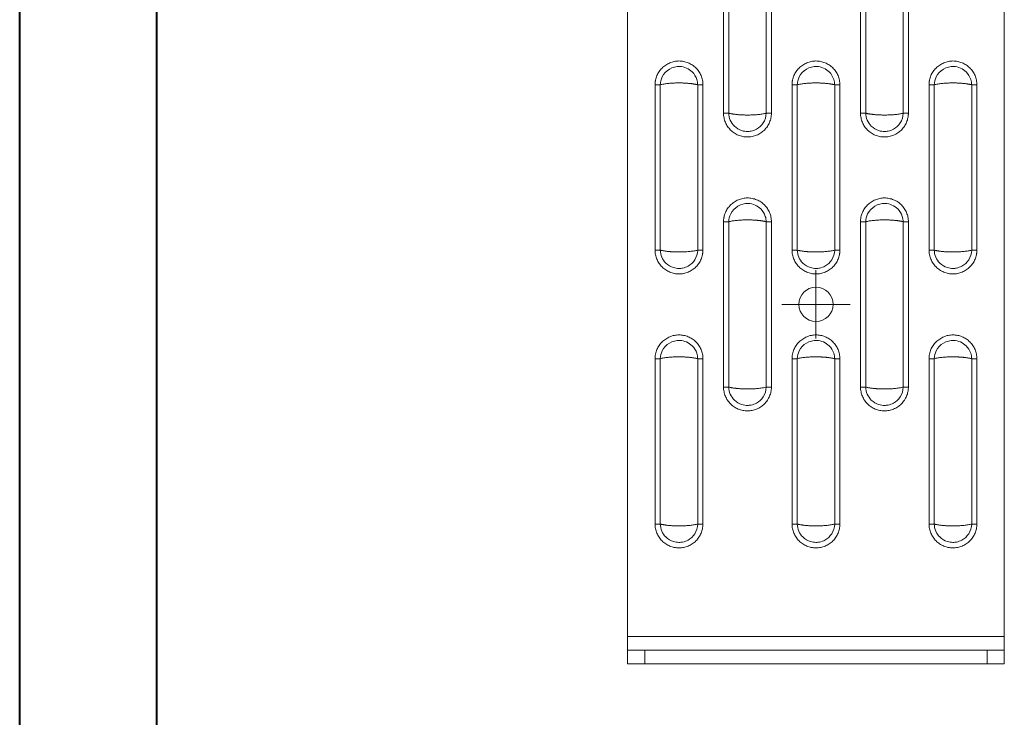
# Model space of a CAD drawing. Header units: millimetres. Extents: x 0 to 210, y 0 to 297.
# Tile 6 of 11: x 0 to 72, y 149 to 200. Entities that reach past the tile are written whole.
import ezdxf

# ---------------------------------------------------------------- set-up
doc = ezdxf.new("R2010")
doc.units = ezdxf.units.MM

# ---------------------------------------------------------------- blocks, each defined once
blk = doc.blocks.new('SW_CENTERMARKSYMBOL_17')
at = {"color": 0, "linetype": 'Continuous', "lineweight": 0}
for p, q in [((0, 1.25), (0, 2.5)), ((0, 0), (0, 1.25)), ((-1.25, 0), (-2.5, 0)), ((0, 0), (-1.25, 0)), ((0, 0), (0, -1.25)), ((0, 0), (1.25, 0)), ((1.25, 0), (2.5, 0)), ((0, -1.25), (0, -2.5))]:
    blk.add_line(p, q, dxfattribs=at)

msp = doc.modelspace()

# ---------------------------------------------------------------- linework, layer by layer
at = {"color": 7, "linetype": 'Continuous', "lineweight": 40}
for p, q in [((0.079, 0.215), (0.079, 297.215)), ((10.079, 5.215), (10.079, 292.215))]:
    msp.add_line(p, q, dxfattribs=at)
at = {"color": 7, "linetype": 'Continuous', "lineweight": 15}
for p, q in [((44.462, 271.362), (44.462, 154.612)), ((71.962, 271.362), (71.962, 154.612)), ((51.464, 192.824), (51.464, 204.9)), ((51.844, 192.824), (51.844, 204.9)), ((54.579, 204.9), (54.579, 192.824)), ((54.959, 204.9), (54.959, 192.824)), ((61.464, 192.824), (61.464, 204.9)), ((61.844, 192.824), (61.844, 204.9)), ((64.579, 204.9), (64.579, 192.824)), ((64.959, 204.9), (64.959, 192.824)), ((46.464, 182.824), (46.464, 194.9)), ((46.844, 182.824), (46.844, 194.9)), ((49.579, 194.9), (49.579, 182.824)), ((49.959, 194.9), (49.959, 182.824)), ((56.464, 182.824), (56.464, 194.9)), ((56.844, 182.824), (56.844, 194.9)), ((59.579, 194.9), (59.579, 182.824)), ((59.959, 194.9), (59.959, 182.824)), ((66.464, 182.824), (66.464, 194.9)), ((66.844, 182.824), (66.844, 194.9)), ((69.579, 194.9), (69.579, 182.824)), ((69.959, 194.9), (69.959, 182.824)), ((51.464, 172.824), (51.464, 184.9)), ((51.844, 172.824), (51.844, 184.9)), ((54.579, 184.9), (54.579, 172.824)), ((54.959, 184.9), (54.959, 172.824)), ((61.464, 172.824), (61.464, 184.9)), ((61.844, 172.824), (61.844, 184.9)), ((64.579, 184.9), (64.579, 172.824)), ((64.959, 184.9), (64.959, 172.824)), ((46.464, 162.824), (46.464, 174.9)), ((46.844, 162.824), (46.844, 174.9)), ((49.579, 174.9), (49.579, 162.824)), ((49.959, 174.9), (49.959, 162.824)), ((56.464, 162.824), (56.464, 174.9)), ((56.844, 162.824), (56.844, 174.9)), ((59.579, 174.9), (59.579, 162.824)), ((59.959, 174.9), (59.959, 162.824)), ((66.464, 162.824), (66.464, 174.9)), ((66.844, 162.824), (66.844, 174.9)), ((69.579, 174.9), (69.579, 162.824)), ((69.959, 174.9), (69.959, 162.824)), ((44.462, 154.612), (71.962, 154.612)), ((44.462, 154.612), (44.462, 153.612)), ((71.962, 154.612), (71.962, 153.612)), ((44.462, 153.612), (44.462, 152.612)), ((45.712, 153.612), (44.462, 153.612)), ((45.712, 153.612), (70.712, 153.612)), ((45.712, 152.612), (45.712, 153.612)), ((70.712, 153.612), (70.712, 152.612)), ((70.712, 153.612), (71.962, 153.612)), ((71.962, 153.612), (71.962, 152.612)), ((44.462, 152.612), (45.712, 152.612)), ((45.712, 152.612), (70.712, 152.612)), ((70.712, 152.612), (71.962, 152.612))]:
    msp.add_line(p, q, dxfattribs=at)
msp.add_circle((58.212, 178.862), 1.25, dxfattribs=at)
for points, knots in [([(46.464, 194.9), (46.465, 194.929), (46.466, 194.985), (46.472, 195.07), (46.483, 195.155), (46.503, 195.267), (46.538, 195.405), (46.614, 195.618), (46.75, 195.869), (46.972, 196.129), (47.239, 196.345), (47.543, 196.507), (47.87, 196.611), (48.212, 196.648), (48.553, 196.613), (48.882, 196.513), (49.186, 196.353), (49.408, 196.173), (49.562, 196.004), (49.665, 195.867), (49.754, 195.72), (49.828, 195.566), (49.886, 195.405), (49.928, 195.24), (49.954, 195.071), (49.957, 194.957), (49.959, 194.9)], [0, 0, 0, 0, 0.015558, 0.031135, 0.046768, 0.062496, 0.093799, 0.125045, 0.186708, 0.249382, 0.311688, 0.374289, 0.437411, 0.499275, 0.561957, 0.624546, 0.687103, 0.749679, 0.780928, 0.812381, 0.843709, 0.875023, 0.906415, 0.937501, 0.968592, 1, 1, 1, 1]), ([(46.844, 194.9), (46.849, 195.098), (46.897, 195.296), (47.217, 195.943), (47.74, 196.256), (48.608, 196.22), (48.94, 196.075), (49.331, 195.682), (49.446, 195.496), (49.554, 195.166), (49.576, 195.033), (49.579, 194.9)], [-1.088547, -1.088547, -1.088547, -1.088547, -0.936031, -0.936031, -0.529703, -0.529703, -0.266904, -0.266904, -0.102656, -0.102656, 0, 0, 0, 0]), ([(56.464, 194.9), (56.465, 194.929), (56.466, 194.985), (56.472, 195.07), (56.483, 195.155), (56.503, 195.267), (56.538, 195.405), (56.614, 195.618), (56.75, 195.869), (56.972, 196.129), (57.239, 196.345), (57.543, 196.507), (57.87, 196.611), (58.212, 196.648), (58.553, 196.613), (58.882, 196.513), (59.186, 196.353), (59.408, 196.173), (59.562, 196.004), (59.665, 195.867), (59.754, 195.72), (59.828, 195.566), (59.886, 195.405), (59.928, 195.24), (59.954, 195.071), (59.957, 194.957), (59.959, 194.9)], [0, 0, 0, 0, 0.0155584, 0.0311347, 0.0467676, 0.0624956, 0.0937995, 0.1250448, 0.1867078, 0.2493823, 0.3116879, 0.3742888, 0.437411, 0.4992755, 0.5619569, 0.6245458, 0.6871026, 0.7496794, 0.7809281, 0.8123812, 0.8437088, 0.8750227, 0.906415, 0.9375008, 0.9685919, 1, 1, 1, 1]), ([(56.844, 194.9), (56.849, 195.098), (56.897, 195.296), (57.217, 195.943), (57.74, 196.256), (58.608, 196.22), (58.94, 196.075), (59.331, 195.682), (59.446, 195.496), (59.554, 195.166), (59.576, 195.033), (59.579, 194.9)], [-1.088547, -1.088547, -1.088547, -1.088547, -0.936031, -0.936031, -0.529703, -0.529703, -0.266904, -0.266904, -0.102656, -0.102656, 0, 0, 0, 0]), ([(66.464, 194.9), (66.465, 194.929), (66.466, 194.985), (66.472, 195.07), (66.483, 195.155), (66.503, 195.267), (66.538, 195.405), (66.614, 195.618), (66.75, 195.869), (66.972, 196.129), (67.239, 196.345), (67.543, 196.507), (67.87, 196.611), (68.212, 196.648), (68.553, 196.613), (68.882, 196.513), (69.186, 196.353), (69.408, 196.173), (69.562, 196.004), (69.665, 195.867), (69.754, 195.72), (69.828, 195.566), (69.886, 195.405), (69.928, 195.24), (69.954, 195.071), (69.957, 194.957), (69.959, 194.9)], [0, 0, 0, 0, 0.015558, 0.031135, 0.046768, 0.062496, 0.093799, 0.125045, 0.186708, 0.249382, 0.311688, 0.374289, 0.437411, 0.499275, 0.561957, 0.624546, 0.687103, 0.749679, 0.780928, 0.812381, 0.843709, 0.875023, 0.906415, 0.937501, 0.968592, 1, 1, 1, 1]), ([(66.844, 194.9), (66.849, 195.098), (66.897, 195.296), (67.217, 195.943), (67.74, 196.256), (68.608, 196.22), (68.94, 196.075), (69.331, 195.682), (69.446, 195.496), (69.554, 195.166), (69.576, 195.033), (69.579, 194.9)], [-1.088547, -1.088547, -1.088547, -1.088547, -0.936031, -0.936031, -0.529703, -0.529703, -0.266904, -0.266904, -0.102656, -0.102656, 0, 0, 0, 0]), ([(49.579, 194.9), (49.559, 194.905), (49.517, 194.916), (49.45, 194.93), (49.38, 194.943), (49.307, 194.956), (49.231, 194.967), (49.154, 194.978), (49.074, 194.988), (48.992, 194.997), (48.909, 195.004), (48.824, 195.011), (48.738, 195.017), (48.651, 195.022), (48.564, 195.027), (48.476, 195.03), (48.388, 195.032), (48.3, 195.034), (48.185, 195.034), (48.045, 195.033), (47.878, 195.028), (47.713, 195.02), (47.551, 195.008), (47.393, 194.993), (47.242, 194.975), (47.099, 194.953), (46.964, 194.929), (46.884, 194.91), (46.844, 194.9)], [0, 0, 0, 0, 0.030784, 0.061385, 0.091803, 0.122043, 0.152106, 0.181996, 0.211714, 0.241263, 0.270646, 0.299866, 0.328925, 0.357827, 0.386573, 0.415168, 0.443614, 0.471914, 0.500071, 0.55336, 0.607169, 0.661517, 0.716425, 0.771912, 0.827995, 0.884692, 0.942022, 1, 1, 1, 1]), ([(49.959, 194.9), (49.887, 194.9), (49.815, 194.9), (49.685, 194.9), (49.626, 194.9), (49.579, 194.9)], [0, 0, 0, 0, 0.5, 0.5, 1, 1, 1, 1]), ([(59.579, 194.9), (59.559, 194.905), (59.517, 194.916), (59.45, 194.93), (59.38, 194.943), (59.307, 194.956), (59.231, 194.967), (59.154, 194.978), (59.074, 194.988), (58.992, 194.997), (58.909, 195.004), (58.824, 195.011), (58.738, 195.017), (58.651, 195.022), (58.564, 195.027), (58.476, 195.03), (58.388, 195.032), (58.3, 195.034), (58.185, 195.034), (58.045, 195.033), (57.878, 195.028), (57.713, 195.02), (57.551, 195.008), (57.393, 194.993), (57.242, 194.975), (57.099, 194.953), (56.964, 194.929), (56.884, 194.91), (56.844, 194.9)], [0, 0, 0, 0, 0.030784, 0.061385, 0.091803, 0.122043, 0.152106, 0.181996, 0.211714, 0.241263, 0.270646, 0.299866, 0.328925, 0.357827, 0.386573, 0.415168, 0.443614, 0.471914, 0.500071, 0.55336, 0.607169, 0.661517, 0.716425, 0.771912, 0.827995, 0.884692, 0.942022, 1, 1, 1, 1]), ([(59.959, 194.9), (59.887, 194.9), (59.815, 194.9), (59.685, 194.9), (59.626, 194.9), (59.579, 194.9)], [0, 0, 0, 0, 0.5, 0.5, 1, 1, 1, 1]), ([(69.579, 194.9), (69.559, 194.905), (69.517, 194.916), (69.45, 194.93), (69.38, 194.943), (69.307, 194.956), (69.231, 194.967), (69.154, 194.978), (69.074, 194.988), (68.992, 194.997), (68.909, 195.004), (68.824, 195.011), (68.738, 195.017), (68.651, 195.022), (68.564, 195.027), (68.476, 195.03), (68.388, 195.032), (68.3, 195.034), (68.185, 195.034), (68.045, 195.033), (67.878, 195.028), (67.713, 195.02), (67.551, 195.008), (67.393, 194.993), (67.242, 194.975), (67.099, 194.953), (66.964, 194.929), (66.884, 194.91), (66.844, 194.9)], [0, 0, 0, 0, 0.0307842, 0.0613845, 0.0918034, 0.1220432, 0.1521065, 0.1819958, 0.2117137, 0.2412629, 0.270646, 0.2998659, 0.3289251, 0.3578267, 0.3865734, 0.4151681, 0.4436139, 0.4719137, 0.5000706, 0.5533598, 0.6071687, 0.6615173, 0.7164253, 0.7719117, 0.8279948, 0.8846925, 0.942022, 1, 1, 1, 1]), ([(69.959, 194.9), (69.887, 194.9), (69.815, 194.9), (69.685, 194.9), (69.626, 194.9), (69.579, 194.9)], [0, 0, 0, 0, 0.5, 0.5, 1, 1, 1, 1]), ([(54.959, 192.824), (54.958, 192.795), (54.958, 192.739), (54.951, 192.654), (54.94, 192.569), (54.92, 192.457), (54.885, 192.319), (54.808, 192.105), (54.673, 191.852), (54.453, 191.589), (54.187, 191.37), (53.883, 191.21), (53.554, 191.11), (53.212, 191.077), (52.869, 191.11), (52.54, 191.21), (52.236, 191.371), (51.97, 191.587), (51.752, 191.853), (51.617, 192.105), (51.539, 192.319), (51.497, 192.485), (51.469, 192.654), (51.466, 192.767), (51.464, 192.824)], [0, 0, 0, 0, 0.015533, 0.031084, 0.046691, 0.062392, 0.093615, 0.124896, 0.187194, 0.249778, 0.312389, 0.374922, 0.437461, 0.50008, 0.562677, 0.625319, 0.687821, 0.750259, 0.812689, 0.875175, 0.906472, 0.937669, 0.968968, 1, 1, 1, 1]), ([(51.464, 192.824), (51.536, 192.824), (51.608, 192.824), (51.738, 192.824), (51.797, 192.824), (51.844, 192.824)], [0, 0, 0, 0, 0.5, 0.5, 1, 1, 1, 1]), ([(51.844, 192.824), (51.865, 192.819), (51.906, 192.808), (51.974, 192.794), (52.044, 192.781), (52.116, 192.768), (52.192, 192.757), (52.27, 192.746), (52.35, 192.736), (52.431, 192.727), (52.515, 192.72), (52.599, 192.713), (52.685, 192.707), (52.772, 192.701), (52.86, 192.697), (52.947, 192.694), (53.036, 192.692), (53.124, 192.69), (53.238, 192.69), (53.378, 192.691), (53.545, 192.696), (53.71, 192.704), (53.872, 192.716), (54.03, 192.731), (54.181, 192.749), (54.325, 192.771), (54.46, 192.795), (54.539, 192.814), (54.579, 192.824)], [0, 0, 0, 0, 0.030784, 0.061385, 0.091803, 0.122043, 0.152106, 0.181996, 0.211714, 0.241263, 0.270646, 0.299866, 0.328925, 0.357827, 0.386573, 0.415168, 0.443614, 0.471914, 0.500071, 0.55336, 0.607169, 0.661517, 0.716425, 0.771912, 0.827995, 0.884692, 0.942022, 1, 1, 1, 1]), ([(54.579, 192.824), (54.573, 192.573), (54.497, 192.324), (54.238, 191.924), (54.068, 191.766), (53.746, 191.589), (53.613, 191.541), (53.388, 191.497), (53.299, 191.489), (53.076, 191.489), (52.939, 191.509), (52.6, 191.613), (52.408, 191.728), (52.003, 192.126), (51.852, 192.472), (51.844, 192.824)], [-1.089053, -1.089053, -1.089053, -1.089053, -0.895746, -0.895746, -0.721498, -0.721498, -0.612592, -0.612592, -0.544526, -0.544526, -0.439244, -0.439244, -0.270793, -0.270793, 0, 0, 0, 0]), ([(54.579, 192.824), (54.626, 192.824), (54.685, 192.824), (54.815, 192.824), (54.887, 192.824), (54.959, 192.824)], [0, 0, 0, 0, 0.5, 0.5, 1, 1, 1, 1]), ([(64.959, 192.824), (64.958, 192.795), (64.958, 192.739), (64.951, 192.654), (64.94, 192.569), (64.92, 192.457), (64.885, 192.319), (64.808, 192.105), (64.673, 191.852), (64.453, 191.589), (64.187, 191.37), (63.883, 191.21), (63.554, 191.11), (63.212, 191.077), (62.869, 191.11), (62.54, 191.21), (62.236, 191.371), (61.97, 191.587), (61.752, 191.853), (61.617, 192.105), (61.539, 192.319), (61.497, 192.485), (61.469, 192.654), (61.466, 192.767), (61.464, 192.824)], [0, 0, 0, 0, 0.015533, 0.031084, 0.046691, 0.062392, 0.093615, 0.124896, 0.187194, 0.249778, 0.312389, 0.374922, 0.437461, 0.50008, 0.562677, 0.625319, 0.687821, 0.750259, 0.812689, 0.875175, 0.906472, 0.937669, 0.968968, 1, 1, 1, 1]), ([(61.464, 192.824), (61.536, 192.824), (61.608, 192.824), (61.738, 192.824), (61.797, 192.824), (61.844, 192.824)], [0, 0, 0, 0, 0.5, 0.5, 1, 1, 1, 1]), ([(61.844, 192.824), (61.865, 192.819), (61.906, 192.808), (61.974, 192.794), (62.044, 192.781), (62.116, 192.768), (62.192, 192.757), (62.27, 192.746), (62.35, 192.736), (62.431, 192.727), (62.515, 192.72), (62.599, 192.713), (62.685, 192.707), (62.772, 192.701), (62.86, 192.697), (62.947, 192.694), (63.036, 192.692), (63.124, 192.69), (63.238, 192.69), (63.378, 192.691), (63.545, 192.696), (63.71, 192.704), (63.872, 192.716), (64.03, 192.731), (64.181, 192.749), (64.325, 192.771), (64.46, 192.795), (64.539, 192.814), (64.579, 192.824)], [0, 0, 0, 0, 0.0307842, 0.0613845, 0.0918034, 0.1220432, 0.1521065, 0.1819958, 0.2117137, 0.2412629, 0.270646, 0.2998659, 0.3289251, 0.3578267, 0.3865734, 0.4151681, 0.4436139, 0.4719137, 0.5000706, 0.5533598, 0.6071687, 0.6615173, 0.7164253, 0.7719117, 0.8279948, 0.8846925, 0.942022, 1, 1, 1, 1]), ([(64.579, 192.824), (64.573, 192.573), (64.497, 192.324), (64.238, 191.924), (64.068, 191.766), (63.746, 191.589), (63.613, 191.541), (63.388, 191.497), (63.299, 191.489), (63.076, 191.489), (62.939, 191.509), (62.6, 191.613), (62.408, 191.728), (62.003, 192.126), (61.852, 192.472), (61.844, 192.824)], [-1.089053, -1.089053, -1.089053, -1.089053, -0.895746, -0.895746, -0.721498, -0.721498, -0.612592, -0.612592, -0.544526, -0.544526, -0.439244, -0.439244, -0.270793, -0.270793, 0, 0, 0, 0]), ([(64.579, 192.824), (64.626, 192.824), (64.685, 192.824), (64.815, 192.824), (64.887, 192.824), (64.959, 192.824)], [0, 0, 0, 0, 0.5, 0.5, 1, 1, 1, 1]), ([(51.464, 184.9), (51.465, 184.929), (51.466, 184.985), (51.472, 185.07), (51.483, 185.155), (51.503, 185.267), (51.538, 185.405), (51.614, 185.618), (51.75, 185.869), (51.972, 186.129), (52.239, 186.345), (52.543, 186.507), (52.87, 186.611), (53.212, 186.648), (53.553, 186.613), (53.882, 186.513), (54.186, 186.353), (54.408, 186.173), (54.562, 186.004), (54.665, 185.867), (54.754, 185.72), (54.828, 185.566), (54.886, 185.405), (54.928, 185.24), (54.954, 185.071), (54.957, 184.957), (54.959, 184.9)], [0, 0, 0, 0, 0.015558, 0.031135, 0.046768, 0.062496, 0.093799, 0.125045, 0.186708, 0.249382, 0.311688, 0.374289, 0.437411, 0.499275, 0.561957, 0.624546, 0.687103, 0.749679, 0.780928, 0.812381, 0.843709, 0.875023, 0.906415, 0.937501, 0.968592, 1, 1, 1, 1]), ([(51.844, 184.9), (51.849, 185.098), (51.897, 185.296), (52.217, 185.943), (52.74, 186.256), (53.608, 186.22), (53.94, 186.075), (54.331, 185.682), (54.446, 185.496), (54.554, 185.166), (54.576, 185.033), (54.579, 184.9)], [-1.088547, -1.088547, -1.088547, -1.088547, -0.936031, -0.936031, -0.529703, -0.529703, -0.266904, -0.266904, -0.102656, -0.102656, 0, 0, 0, 0]), ([(61.464, 184.9), (61.465, 184.929), (61.466, 184.985), (61.472, 185.07), (61.483, 185.155), (61.503, 185.267), (61.538, 185.405), (61.614, 185.618), (61.75, 185.869), (61.972, 186.129), (62.239, 186.345), (62.543, 186.507), (62.87, 186.611), (63.212, 186.648), (63.553, 186.613), (63.882, 186.513), (64.186, 186.353), (64.408, 186.173), (64.562, 186.004), (64.665, 185.867), (64.754, 185.72), (64.828, 185.566), (64.886, 185.405), (64.928, 185.24), (64.954, 185.071), (64.957, 184.957), (64.959, 184.9)], [0, 0, 0, 0, 0.015558, 0.031135, 0.046768, 0.062496, 0.093799, 0.125045, 0.186708, 0.249382, 0.311688, 0.374289, 0.437411, 0.499275, 0.561957, 0.624546, 0.687103, 0.749679, 0.780928, 0.812381, 0.843709, 0.875023, 0.906415, 0.937501, 0.968592, 1, 1, 1, 1]), ([(61.844, 184.9), (61.849, 185.098), (61.897, 185.296), (62.217, 185.943), (62.74, 186.256), (63.608, 186.22), (63.94, 186.075), (64.331, 185.682), (64.446, 185.496), (64.554, 185.166), (64.576, 185.033), (64.579, 184.9)], [-1.088547, -1.088547, -1.088547, -1.088547, -0.936031, -0.936031, -0.529703, -0.529703, -0.266904, -0.266904, -0.102656, -0.102656, 0, 0, 0, 0]), ([(54.579, 184.9), (54.559, 184.905), (54.517, 184.916), (54.45, 184.93), (54.38, 184.943), (54.307, 184.956), (54.231, 184.967), (54.154, 184.978), (54.074, 184.988), (53.992, 184.997), (53.909, 185.004), (53.824, 185.011), (53.738, 185.017), (53.651, 185.022), (53.564, 185.027), (53.476, 185.03), (53.388, 185.032), (53.3, 185.034), (53.185, 185.034), (53.045, 185.033), (52.878, 185.028), (52.713, 185.02), (52.551, 185.008), (52.393, 184.993), (52.242, 184.975), (52.099, 184.953), (51.964, 184.929), (51.884, 184.91), (51.844, 184.9)], [0, 0, 0, 0, 0.030784, 0.061385, 0.091803, 0.122043, 0.152106, 0.181996, 0.211714, 0.241263, 0.270646, 0.299866, 0.328925, 0.357827, 0.386573, 0.415168, 0.443614, 0.471914, 0.500071, 0.55336, 0.607169, 0.661517, 0.716425, 0.771912, 0.827995, 0.884692, 0.942022, 1, 1, 1, 1]), ([(54.959, 184.9), (54.887, 184.9), (54.815, 184.9), (54.685, 184.9), (54.626, 184.9), (54.579, 184.9)], [0, 0, 0, 0, 0.5, 0.5, 1, 1, 1, 1]), ([(64.579, 184.9), (64.559, 184.905), (64.517, 184.916), (64.45, 184.93), (64.38, 184.943), (64.307, 184.956), (64.231, 184.967), (64.154, 184.978), (64.074, 184.988), (63.992, 184.997), (63.909, 185.004), (63.824, 185.011), (63.738, 185.017), (63.651, 185.022), (63.564, 185.027), (63.476, 185.03), (63.388, 185.032), (63.3, 185.034), (63.185, 185.034), (63.045, 185.033), (62.878, 185.028), (62.713, 185.02), (62.551, 185.008), (62.393, 184.993), (62.242, 184.975), (62.099, 184.953), (61.964, 184.929), (61.884, 184.91), (61.844, 184.9)], [0, 0, 0, 0, 0.030784, 0.061385, 0.091803, 0.122043, 0.152106, 0.181996, 0.211714, 0.241263, 0.270646, 0.299866, 0.328925, 0.357827, 0.386573, 0.415168, 0.443614, 0.471914, 0.500071, 0.55336, 0.607169, 0.661517, 0.716425, 0.771912, 0.827995, 0.884692, 0.942022, 1, 1, 1, 1]), ([(64.959, 184.9), (64.887, 184.9), (64.815, 184.9), (64.685, 184.9), (64.626, 184.9), (64.579, 184.9)], [0, 0, 0, 0, 0.5, 0.5, 1, 1, 1, 1]), ([(49.959, 182.824), (49.958, 182.795), (49.958, 182.739), (49.951, 182.654), (49.94, 182.569), (49.92, 182.457), (49.885, 182.319), (49.808, 182.105), (49.673, 181.852), (49.453, 181.589), (49.187, 181.37), (48.883, 181.21), (48.554, 181.11), (48.212, 181.077), (47.869, 181.11), (47.54, 181.21), (47.236, 181.371), (46.97, 181.587), (46.752, 181.853), (46.617, 182.105), (46.539, 182.319), (46.497, 182.485), (46.469, 182.654), (46.466, 182.767), (46.464, 182.824)], [0, 0, 0, 0, 0.015533, 0.031084, 0.046691, 0.062392, 0.093615, 0.124896, 0.187194, 0.249778, 0.312389, 0.374922, 0.437461, 0.50008, 0.562677, 0.625319, 0.687821, 0.750259, 0.812689, 0.875175, 0.906472, 0.937669, 0.968968, 1, 1, 1, 1]), ([(46.464, 182.824), (46.536, 182.824), (46.608, 182.824), (46.738, 182.824), (46.797, 182.824), (46.844, 182.824)], [0, 0, 0, 0, 0.5, 0.5, 1, 1, 1, 1]), ([(46.844, 182.824), (46.865, 182.819), (46.906, 182.808), (46.974, 182.794), (47.044, 182.781), (47.116, 182.768), (47.192, 182.757), (47.27, 182.746), (47.35, 182.736), (47.431, 182.727), (47.515, 182.72), (47.599, 182.713), (47.685, 182.707), (47.772, 182.701), (47.86, 182.697), (47.947, 182.694), (48.036, 182.692), (48.124, 182.69), (48.238, 182.69), (48.378, 182.691), (48.545, 182.696), (48.71, 182.704), (48.872, 182.716), (49.03, 182.731), (49.181, 182.749), (49.325, 182.771), (49.46, 182.795), (49.539, 182.814), (49.579, 182.824)], [0, 0, 0, 0, 0.030784, 0.061385, 0.091803, 0.122043, 0.152106, 0.181996, 0.211714, 0.241263, 0.270646, 0.299866, 0.328925, 0.357827, 0.386573, 0.415168, 0.443614, 0.471914, 0.500071, 0.55336, 0.607169, 0.661517, 0.716425, 0.771912, 0.827995, 0.884692, 0.942022, 1, 1, 1, 1]), ([(49.579, 182.824), (49.573, 182.573), (49.497, 182.324), (49.238, 181.924), (49.068, 181.766), (48.746, 181.589), (48.613, 181.541), (48.388, 181.497), (48.299, 181.489), (48.076, 181.489), (47.939, 181.509), (47.6, 181.613), (47.408, 181.728), (47.003, 182.126), (46.852, 182.472), (46.844, 182.824)], [-1.089053, -1.089053, -1.089053, -1.089053, -0.895746, -0.895746, -0.721498, -0.721498, -0.612592, -0.612592, -0.544526, -0.544526, -0.439244, -0.439244, -0.270793, -0.270793, 0, 0, 0, 0]), ([(49.579, 182.824), (49.626, 182.824), (49.685, 182.824), (49.815, 182.824), (49.887, 182.824), (49.959, 182.824)], [0, 0, 0, 0, 0.5, 0.5, 1, 1, 1, 1]), ([(59.959, 182.824), (59.958, 182.795), (59.958, 182.739), (59.951, 182.654), (59.94, 182.569), (59.92, 182.457), (59.885, 182.319), (59.808, 182.105), (59.673, 181.852), (59.453, 181.589), (59.187, 181.37), (58.883, 181.21), (58.554, 181.11), (58.212, 181.077), (57.869, 181.11), (57.54, 181.21), (57.236, 181.371), (56.97, 181.587), (56.752, 181.853), (56.617, 182.105), (56.539, 182.319), (56.497, 182.485), (56.469, 182.654), (56.466, 182.767), (56.464, 182.824)], [0, 0, 0, 0, 0.015533, 0.031084, 0.046691, 0.062392, 0.093615, 0.124896, 0.187194, 0.249778, 0.312389, 0.374922, 0.437461, 0.50008, 0.562677, 0.625319, 0.687821, 0.750259, 0.812689, 0.875175, 0.906472, 0.937669, 0.968968, 1, 1, 1, 1]), ([(56.464, 182.824), (56.536, 182.824), (56.608, 182.824), (56.738, 182.824), (56.797, 182.824), (56.844, 182.824)], [0, 0, 0, 0, 0.5, 0.5, 1, 1, 1, 1]), ([(56.844, 182.824), (56.865, 182.819), (56.906, 182.808), (56.974, 182.794), (57.044, 182.781), (57.116, 182.768), (57.192, 182.757), (57.27, 182.746), (57.35, 182.736), (57.431, 182.727), (57.515, 182.72), (57.599, 182.713), (57.685, 182.707), (57.772, 182.701), (57.86, 182.697), (57.947, 182.694), (58.036, 182.692), (58.124, 182.69), (58.238, 182.69), (58.378, 182.691), (58.545, 182.696), (58.71, 182.704), (58.872, 182.716), (59.03, 182.731), (59.181, 182.749), (59.325, 182.771), (59.46, 182.795), (59.539, 182.814), (59.579, 182.824)], [0, 0, 0, 0, 0.030784, 0.061385, 0.091803, 0.122043, 0.152106, 0.181996, 0.211714, 0.241263, 0.270646, 0.299866, 0.328925, 0.357827, 0.386573, 0.415168, 0.443614, 0.471914, 0.500071, 0.55336, 0.607169, 0.661517, 0.716425, 0.771912, 0.827995, 0.884692, 0.942022, 1, 1, 1, 1]), ([(59.579, 182.824), (59.573, 182.573), (59.497, 182.324), (59.238, 181.924), (59.068, 181.766), (58.746, 181.589), (58.613, 181.541), (58.388, 181.497), (58.299, 181.489), (58.076, 181.489), (57.939, 181.509), (57.6, 181.613), (57.408, 181.728), (57.003, 182.126), (56.852, 182.472), (56.844, 182.824)], [-1.089053, -1.089053, -1.089053, -1.089053, -0.895746, -0.895746, -0.721498, -0.721498, -0.612592, -0.612592, -0.544526, -0.544526, -0.439244, -0.439244, -0.270793, -0.270793, 0, 0, 0, 0]), ([(59.579, 182.824), (59.626, 182.824), (59.685, 182.824), (59.815, 182.824), (59.887, 182.824), (59.959, 182.824)], [0, 0, 0, 0, 0.5, 0.5, 1, 1, 1, 1]), ([(69.959, 182.824), (69.958, 182.795), (69.958, 182.739), (69.951, 182.654), (69.94, 182.569), (69.92, 182.457), (69.885, 182.319), (69.808, 182.105), (69.673, 181.852), (69.453, 181.589), (69.187, 181.37), (68.883, 181.21), (68.554, 181.11), (68.212, 181.077), (67.869, 181.11), (67.54, 181.21), (67.236, 181.371), (66.97, 181.587), (66.752, 181.853), (66.617, 182.105), (66.539, 182.319), (66.497, 182.485), (66.469, 182.654), (66.466, 182.767), (66.464, 182.824)], [0, 0, 0, 0, 0.015533, 0.031084, 0.046691, 0.062392, 0.093615, 0.124896, 0.187194, 0.249778, 0.312389, 0.374922, 0.437461, 0.50008, 0.562677, 0.625319, 0.687821, 0.750259, 0.812689, 0.875175, 0.906472, 0.937669, 0.968968, 1, 1, 1, 1]), ([(66.464, 182.824), (66.536, 182.824), (66.608, 182.824), (66.738, 182.824), (66.797, 182.824), (66.844, 182.824)], [0, 0, 0, 0, 0.5, 0.5, 1, 1, 1, 1]), ([(66.844, 182.824), (66.865, 182.819), (66.906, 182.808), (66.974, 182.794), (67.044, 182.781), (67.116, 182.768), (67.192, 182.757), (67.27, 182.746), (67.35, 182.736), (67.431, 182.727), (67.515, 182.72), (67.599, 182.713), (67.685, 182.707), (67.772, 182.701), (67.86, 182.697), (67.947, 182.694), (68.036, 182.692), (68.124, 182.69), (68.238, 182.69), (68.378, 182.691), (68.545, 182.696), (68.71, 182.704), (68.872, 182.716), (69.03, 182.731), (69.181, 182.749), (69.325, 182.771), (69.46, 182.795), (69.539, 182.814), (69.579, 182.824)], [0, 0, 0, 0, 0.030784, 0.061385, 0.091803, 0.122043, 0.152106, 0.181996, 0.211714, 0.241263, 0.270646, 0.299866, 0.328925, 0.357827, 0.386573, 0.415168, 0.443614, 0.471914, 0.500071, 0.55336, 0.607169, 0.661517, 0.716425, 0.771912, 0.827995, 0.884692, 0.942022, 1, 1, 1, 1]), ([(69.579, 182.824), (69.573, 182.573), (69.497, 182.324), (69.238, 181.924), (69.068, 181.766), (68.746, 181.589), (68.613, 181.541), (68.388, 181.497), (68.299, 181.489), (68.076, 181.489), (67.939, 181.509), (67.6, 181.613), (67.408, 181.728), (67.003, 182.126), (66.852, 182.472), (66.844, 182.824)], [-1.089053, -1.089053, -1.089053, -1.089053, -0.895746, -0.895746, -0.721498, -0.721498, -0.612592, -0.612592, -0.544526, -0.544526, -0.439244, -0.439244, -0.270793, -0.270793, 0, 0, 0, 0]), ([(69.579, 182.824), (69.626, 182.824), (69.685, 182.824), (69.815, 182.824), (69.887, 182.824), (69.959, 182.824)], [0, 0, 0, 0, 0.5, 0.5, 1, 1, 1, 1]), ([(46.464, 174.9), (46.465, 174.929), (46.466, 174.985), (46.472, 175.07), (46.483, 175.155), (46.503, 175.267), (46.538, 175.405), (46.614, 175.618), (46.75, 175.869), (46.972, 176.129), (47.239, 176.345), (47.543, 176.507), (47.87, 176.611), (48.212, 176.648), (48.553, 176.613), (48.882, 176.513), (49.186, 176.353), (49.408, 176.173), (49.562, 176.004), (49.665, 175.867), (49.754, 175.72), (49.828, 175.566), (49.886, 175.405), (49.928, 175.24), (49.954, 175.071), (49.957, 174.957), (49.959, 174.9)], [0, 0, 0, 0, 0.015558, 0.031135, 0.046768, 0.062496, 0.093799, 0.125045, 0.186708, 0.249382, 0.311688, 0.374289, 0.437411, 0.499275, 0.561957, 0.624546, 0.687103, 0.749679, 0.780928, 0.812381, 0.843709, 0.875023, 0.906415, 0.937501, 0.968592, 1, 1, 1, 1]), ([(46.844, 174.9), (46.849, 175.098), (46.897, 175.296), (47.217, 175.943), (47.74, 176.256), (48.608, 176.22), (48.94, 176.075), (49.331, 175.682), (49.446, 175.496), (49.554, 175.166), (49.576, 175.033), (49.579, 174.9)], [-1.088547, -1.088547, -1.088547, -1.088547, -0.936031, -0.936031, -0.529703, -0.529703, -0.266904, -0.266904, -0.102656, -0.102656, 0, 0, 0, 0]), ([(56.464, 174.9), (56.465, 174.929), (56.466, 174.985), (56.472, 175.07), (56.483, 175.155), (56.503, 175.267), (56.538, 175.405), (56.614, 175.618), (56.75, 175.869), (56.972, 176.129), (57.239, 176.345), (57.543, 176.507), (57.87, 176.611), (58.212, 176.648), (58.553, 176.613), (58.882, 176.513), (59.186, 176.353), (59.408, 176.173), (59.562, 176.004), (59.665, 175.867), (59.754, 175.72), (59.828, 175.566), (59.886, 175.405), (59.928, 175.24), (59.954, 175.071), (59.957, 174.957), (59.959, 174.9)], [0, 0, 0, 0, 0.015558, 0.031135, 0.046768, 0.062496, 0.093799, 0.125045, 0.186708, 0.249382, 0.311688, 0.374289, 0.437411, 0.499275, 0.561957, 0.624546, 0.687103, 0.749679, 0.780928, 0.812381, 0.843709, 0.875023, 0.906415, 0.937501, 0.968592, 1, 1, 1, 1]), ([(56.844, 174.9), (56.849, 175.098), (56.897, 175.296), (57.217, 175.943), (57.74, 176.256), (58.608, 176.22), (58.94, 176.075), (59.331, 175.682), (59.446, 175.496), (59.554, 175.166), (59.576, 175.033), (59.579, 174.9)], [-1.088547, -1.088547, -1.088547, -1.088547, -0.936031, -0.936031, -0.529703, -0.529703, -0.266904, -0.266904, -0.102656, -0.102656, 0, 0, 0, 0]), ([(66.464, 174.9), (66.465, 174.929), (66.466, 174.985), (66.472, 175.07), (66.483, 175.155), (66.503, 175.267), (66.538, 175.405), (66.614, 175.618), (66.75, 175.869), (66.972, 176.129), (67.239, 176.345), (67.543, 176.507), (67.87, 176.611), (68.212, 176.648), (68.553, 176.613), (68.882, 176.513), (69.186, 176.353), (69.408, 176.173), (69.562, 176.004), (69.665, 175.867), (69.754, 175.72), (69.828, 175.566), (69.886, 175.405), (69.928, 175.24), (69.954, 175.071), (69.957, 174.957), (69.959, 174.9)], [0, 0, 0, 0, 0.015558, 0.031135, 0.046768, 0.062496, 0.093799, 0.125045, 0.186708, 0.249382, 0.311688, 0.374289, 0.437411, 0.499275, 0.561957, 0.624546, 0.687103, 0.749679, 0.780928, 0.812381, 0.843709, 0.875023, 0.906415, 0.937501, 0.968592, 1, 1, 1, 1]), ([(66.844, 174.9), (66.849, 175.098), (66.897, 175.296), (67.217, 175.943), (67.74, 176.256), (68.608, 176.22), (68.94, 176.075), (69.331, 175.682), (69.446, 175.496), (69.554, 175.166), (69.576, 175.033), (69.579, 174.9)], [-1.088547, -1.088547, -1.088547, -1.088547, -0.936031, -0.936031, -0.529703, -0.529703, -0.266904, -0.266904, -0.102656, -0.102656, 0, 0, 0, 0]), ([(49.579, 174.9), (49.559, 174.905), (49.517, 174.916), (49.45, 174.93), (49.38, 174.943), (49.307, 174.956), (49.231, 174.967), (49.154, 174.978), (49.074, 174.988), (48.992, 174.997), (48.909, 175.004), (48.824, 175.011), (48.738, 175.017), (48.651, 175.022), (48.564, 175.027), (48.476, 175.03), (48.388, 175.032), (48.3, 175.034), (48.185, 175.034), (48.045, 175.033), (47.878, 175.028), (47.713, 175.02), (47.551, 175.008), (47.393, 174.993), (47.242, 174.975), (47.099, 174.953), (46.964, 174.929), (46.884, 174.91), (46.844, 174.9)], [0, 0, 0, 0, 0.030784, 0.061385, 0.091803, 0.122043, 0.152106, 0.181996, 0.211714, 0.241263, 0.270646, 0.299866, 0.328925, 0.357827, 0.386573, 0.415168, 0.443614, 0.471914, 0.500071, 0.55336, 0.607169, 0.661517, 0.716425, 0.771912, 0.827995, 0.884692, 0.942022, 1, 1, 1, 1]), ([(49.959, 174.9), (49.887, 174.9), (49.815, 174.9), (49.685, 174.9), (49.626, 174.9), (49.579, 174.9)], [0, 0, 0, 0, 0.5, 0.5, 1, 1, 1, 1]), ([(59.579, 174.9), (59.559, 174.905), (59.517, 174.916), (59.45, 174.93), (59.38, 174.943), (59.307, 174.956), (59.231, 174.967), (59.154, 174.978), (59.074, 174.988), (58.992, 174.997), (58.909, 175.004), (58.824, 175.011), (58.738, 175.017), (58.651, 175.022), (58.564, 175.027), (58.476, 175.03), (58.388, 175.032), (58.3, 175.034), (58.185, 175.034), (58.045, 175.033), (57.878, 175.028), (57.713, 175.02), (57.551, 175.008), (57.393, 174.993), (57.242, 174.975), (57.099, 174.953), (56.964, 174.929), (56.884, 174.91), (56.844, 174.9)], [0, 0, 0, 0, 0.030784, 0.061385, 0.091803, 0.122043, 0.152106, 0.181996, 0.211714, 0.241263, 0.270646, 0.299866, 0.328925, 0.357827, 0.386573, 0.415168, 0.443614, 0.471914, 0.500071, 0.55336, 0.607169, 0.661517, 0.716425, 0.771912, 0.827995, 0.884692, 0.942022, 1, 1, 1, 1]), ([(59.959, 174.9), (59.887, 174.9), (59.815, 174.9), (59.685, 174.9), (59.626, 174.9), (59.579, 174.9)], [0, 0, 0, 0, 0.5, 0.5, 1, 1, 1, 1]), ([(69.579, 174.9), (69.559, 174.905), (69.517, 174.916), (69.45, 174.93), (69.38, 174.943), (69.307, 174.956), (69.231, 174.967), (69.154, 174.978), (69.074, 174.988), (68.992, 174.997), (68.909, 175.004), (68.824, 175.011), (68.738, 175.017), (68.651, 175.022), (68.564, 175.027), (68.476, 175.03), (68.388, 175.032), (68.3, 175.034), (68.185, 175.034), (68.045, 175.033), (67.878, 175.028), (67.713, 175.02), (67.551, 175.008), (67.393, 174.993), (67.242, 174.975), (67.099, 174.953), (66.964, 174.929), (66.884, 174.91), (66.844, 174.9)], [0, 0, 0, 0, 0.030784, 0.061385, 0.091803, 0.122043, 0.152106, 0.181996, 0.211714, 0.241263, 0.270646, 0.299866, 0.328925, 0.357827, 0.386573, 0.415168, 0.443614, 0.471914, 0.500071, 0.55336, 0.607169, 0.661517, 0.716425, 0.771912, 0.827995, 0.884692, 0.942022, 1, 1, 1, 1]), ([(69.959, 174.9), (69.887, 174.9), (69.815, 174.9), (69.685, 174.9), (69.626, 174.9), (69.579, 174.9)], [0, 0, 0, 0, 0.5, 0.5, 1, 1, 1, 1]), ([(54.959, 172.824), (54.958, 172.795), (54.958, 172.739), (54.951, 172.654), (54.94, 172.569), (54.92, 172.457), (54.885, 172.319), (54.808, 172.105), (54.673, 171.852), (54.453, 171.589), (54.187, 171.37), (53.883, 171.21), (53.554, 171.11), (53.212, 171.077), (52.869, 171.11), (52.54, 171.21), (52.236, 171.371), (51.97, 171.587), (51.752, 171.853), (51.617, 172.105), (51.539, 172.319), (51.497, 172.485), (51.469, 172.654), (51.466, 172.767), (51.464, 172.824)], [0, 0, 0, 0, 0.015533, 0.031084, 0.046691, 0.062392, 0.093615, 0.124896, 0.187194, 0.249778, 0.312389, 0.374922, 0.437461, 0.50008, 0.562677, 0.625319, 0.687821, 0.750259, 0.812689, 0.875175, 0.906472, 0.937669, 0.968968, 1, 1, 1, 1]), ([(51.464, 172.824), (51.536, 172.824), (51.608, 172.824), (51.738, 172.824), (51.797, 172.824), (51.844, 172.824)], [0, 0, 0, 0, 0.5, 0.5, 1, 1, 1, 1]), ([(51.844, 172.824), (51.865, 172.819), (51.906, 172.808), (51.974, 172.794), (52.044, 172.781), (52.116, 172.768), (52.192, 172.757), (52.27, 172.746), (52.35, 172.736), (52.431, 172.727), (52.515, 172.72), (52.599, 172.713), (52.685, 172.707), (52.772, 172.701), (52.86, 172.697), (52.947, 172.694), (53.036, 172.692), (53.124, 172.69), (53.238, 172.69), (53.378, 172.691), (53.545, 172.696), (53.71, 172.704), (53.872, 172.716), (54.03, 172.731), (54.181, 172.749), (54.325, 172.771), (54.46, 172.795), (54.539, 172.814), (54.579, 172.824)], [0, 0, 0, 0, 0.0307842, 0.0613845, 0.0918034, 0.1220432, 0.1521065, 0.1819958, 0.2117137, 0.2412629, 0.270646, 0.2998659, 0.3289251, 0.3578267, 0.3865734, 0.4151681, 0.4436139, 0.4719137, 0.5000706, 0.5533598, 0.6071687, 0.6615173, 0.7164253, 0.7719117, 0.8279948, 0.8846925, 0.942022, 1, 1, 1, 1]), ([(54.579, 172.824), (54.573, 172.573), (54.497, 172.324), (54.238, 171.924), (54.068, 171.766), (53.746, 171.589), (53.613, 171.541), (53.388, 171.497), (53.299, 171.489), (53.076, 171.489), (52.939, 171.509), (52.6, 171.613), (52.408, 171.728), (52.003, 172.126), (51.852, 172.472), (51.844, 172.824)], [-1.089053, -1.089053, -1.089053, -1.089053, -0.895746, -0.895746, -0.721498, -0.721498, -0.612592, -0.612592, -0.544526, -0.544526, -0.439244, -0.439244, -0.270793, -0.270793, 0, 0, 0, 0]), ([(54.579, 172.824), (54.626, 172.824), (54.685, 172.824), (54.815, 172.824), (54.887, 172.824), (54.959, 172.824)], [0, 0, 0, 0, 0.5, 0.5, 1, 1, 1, 1]), ([(64.959, 172.824), (64.958, 172.795), (64.958, 172.739), (64.951, 172.654), (64.94, 172.569), (64.92, 172.457), (64.885, 172.319), (64.808, 172.105), (64.673, 171.852), (64.453, 171.589), (64.187, 171.37), (63.883, 171.21), (63.554, 171.11), (63.212, 171.077), (62.869, 171.11), (62.54, 171.21), (62.236, 171.371), (61.97, 171.587), (61.752, 171.853), (61.617, 172.105), (61.539, 172.319), (61.497, 172.485), (61.469, 172.654), (61.466, 172.767), (61.464, 172.824)], [0, 0, 0, 0, 0.015533, 0.031084, 0.046691, 0.062392, 0.093615, 0.124896, 0.187194, 0.249778, 0.312389, 0.374922, 0.437461, 0.50008, 0.562677, 0.625319, 0.687821, 0.750259, 0.812689, 0.875175, 0.906472, 0.937669, 0.968968, 1, 1, 1, 1]), ([(61.464, 172.824), (61.536, 172.824), (61.608, 172.824), (61.738, 172.824), (61.797, 172.824), (61.844, 172.824)], [0, 0, 0, 0, 0.5, 0.5, 1, 1, 1, 1]), ([(61.844, 172.824), (61.865, 172.819), (61.906, 172.808), (61.974, 172.794), (62.044, 172.781), (62.116, 172.768), (62.192, 172.757), (62.27, 172.746), (62.35, 172.736), (62.431, 172.727), (62.515, 172.72), (62.599, 172.713), (62.685, 172.707), (62.772, 172.701), (62.86, 172.697), (62.947, 172.694), (63.036, 172.692), (63.124, 172.69), (63.238, 172.69), (63.378, 172.691), (63.545, 172.696), (63.71, 172.704), (63.872, 172.716), (64.03, 172.731), (64.181, 172.749), (64.325, 172.771), (64.46, 172.795), (64.539, 172.814), (64.579, 172.824)], [0, 0, 0, 0, 0.030784, 0.061385, 0.091803, 0.122043, 0.152106, 0.181996, 0.211714, 0.241263, 0.270646, 0.299866, 0.328925, 0.357827, 0.386573, 0.415168, 0.443614, 0.471914, 0.500071, 0.55336, 0.607169, 0.661517, 0.716425, 0.771912, 0.827995, 0.884692, 0.942022, 1, 1, 1, 1]), ([(64.579, 172.824), (64.573, 172.573), (64.497, 172.324), (64.238, 171.924), (64.068, 171.766), (63.746, 171.589), (63.613, 171.541), (63.388, 171.497), (63.299, 171.489), (63.076, 171.489), (62.939, 171.509), (62.6, 171.613), (62.408, 171.728), (62.003, 172.126), (61.852, 172.472), (61.844, 172.824)], [-1.089053, -1.089053, -1.089053, -1.089053, -0.895746, -0.895746, -0.721498, -0.721498, -0.612592, -0.612592, -0.544526, -0.544526, -0.439244, -0.439244, -0.270793, -0.270793, 0, 0, 0, 0]), ([(64.579, 172.824), (64.626, 172.824), (64.685, 172.824), (64.815, 172.824), (64.887, 172.824), (64.959, 172.824)], [0, 0, 0, 0, 0.5, 0.5, 1, 1, 1, 1]), ([(49.959, 162.824), (49.958, 162.795), (49.958, 162.739), (49.951, 162.654), (49.94, 162.569), (49.92, 162.457), (49.885, 162.319), (49.808, 162.105), (49.673, 161.852), (49.453, 161.589), (49.187, 161.37), (48.883, 161.21), (48.554, 161.11), (48.212, 161.077), (47.869, 161.11), (47.54, 161.21), (47.236, 161.371), (46.97, 161.587), (46.752, 161.853), (46.617, 162.105), (46.539, 162.319), (46.497, 162.485), (46.469, 162.654), (46.466, 162.767), (46.464, 162.824)], [0, 0, 0, 0, 0.015533, 0.031084, 0.046691, 0.062392, 0.093615, 0.124896, 0.187194, 0.249778, 0.312389, 0.374922, 0.437461, 0.50008, 0.562677, 0.625319, 0.687821, 0.750259, 0.812689, 0.875175, 0.906472, 0.937669, 0.968968, 1, 1, 1, 1]), ([(46.464, 162.824), (46.536, 162.824), (46.608, 162.824), (46.738, 162.824), (46.797, 162.824), (46.844, 162.824)], [0, 0, 0, 0, 0.5, 0.5, 1, 1, 1, 1]), ([(46.844, 162.824), (46.865, 162.819), (46.906, 162.808), (46.974, 162.794), (47.044, 162.781), (47.116, 162.768), (47.192, 162.757), (47.27, 162.746), (47.35, 162.736), (47.431, 162.727), (47.515, 162.72), (47.599, 162.713), (47.685, 162.707), (47.772, 162.701), (47.86, 162.697), (47.947, 162.694), (48.036, 162.692), (48.124, 162.69), (48.238, 162.69), (48.378, 162.691), (48.545, 162.696), (48.71, 162.704), (48.872, 162.716), (49.03, 162.731), (49.181, 162.749), (49.325, 162.771), (49.46, 162.795), (49.539, 162.814), (49.579, 162.824)], [0, 0, 0, 0, 0.030784, 0.061385, 0.091803, 0.122043, 0.152106, 0.181996, 0.211714, 0.241263, 0.270646, 0.299866, 0.328925, 0.357827, 0.386573, 0.415168, 0.443614, 0.471914, 0.500071, 0.55336, 0.607169, 0.661517, 0.716425, 0.771912, 0.827995, 0.884692, 0.942022, 1, 1, 1, 1]), ([(49.579, 162.824), (49.573, 162.573), (49.497, 162.324), (49.238, 161.924), (49.068, 161.766), (48.746, 161.589), (48.613, 161.541), (48.388, 161.497), (48.299, 161.489), (48.076, 161.489), (47.939, 161.509), (47.6, 161.613), (47.408, 161.728), (47.003, 162.126), (46.852, 162.472), (46.844, 162.824)], [-1.089053, -1.089053, -1.089053, -1.089053, -0.895746, -0.895746, -0.721498, -0.721498, -0.612592, -0.612592, -0.544526, -0.544526, -0.439244, -0.439244, -0.270793, -0.270793, 0, 0, 0, 0]), ([(49.579, 162.824), (49.626, 162.824), (49.685, 162.824), (49.815, 162.824), (49.887, 162.824), (49.959, 162.824)], [0, 0, 0, 0, 0.5, 0.5, 1, 1, 1, 1]), ([(59.959, 162.824), (59.958, 162.795), (59.958, 162.739), (59.951, 162.654), (59.94, 162.569), (59.92, 162.457), (59.885, 162.319), (59.808, 162.105), (59.673, 161.852), (59.453, 161.589), (59.187, 161.37), (58.883, 161.21), (58.554, 161.11), (58.212, 161.077), (57.869, 161.11), (57.54, 161.21), (57.236, 161.371), (56.97, 161.587), (56.752, 161.853), (56.617, 162.105), (56.539, 162.319), (56.497, 162.485), (56.469, 162.654), (56.466, 162.767), (56.464, 162.824)], [0, 0, 0, 0, 0.015533, 0.031084, 0.046691, 0.062392, 0.093615, 0.124896, 0.187194, 0.249778, 0.312389, 0.374922, 0.437461, 0.50008, 0.562677, 0.625319, 0.687821, 0.750259, 0.812689, 0.875175, 0.906472, 0.937669, 0.968968, 1, 1, 1, 1]), ([(56.464, 162.824), (56.536, 162.824), (56.608, 162.824), (56.738, 162.824), (56.797, 162.824), (56.844, 162.824)], [0, 0, 0, 0, 0.5, 0.5, 1, 1, 1, 1]), ([(56.844, 162.824), (56.865, 162.819), (56.906, 162.808), (56.974, 162.794), (57.044, 162.781), (57.116, 162.768), (57.192, 162.757), (57.27, 162.746), (57.35, 162.736), (57.431, 162.727), (57.515, 162.72), (57.599, 162.713), (57.685, 162.707), (57.772, 162.701), (57.86, 162.697), (57.947, 162.694), (58.036, 162.692), (58.124, 162.69), (58.238, 162.69), (58.378, 162.691), (58.545, 162.696), (58.71, 162.704), (58.872, 162.716), (59.03, 162.731), (59.181, 162.749), (59.325, 162.771), (59.46, 162.795), (59.539, 162.814), (59.579, 162.824)], [0, 0, 0, 0, 0.030784, 0.061385, 0.091803, 0.122043, 0.152106, 0.181996, 0.211714, 0.241263, 0.270646, 0.299866, 0.328925, 0.357827, 0.386573, 0.415168, 0.443614, 0.471914, 0.500071, 0.55336, 0.607169, 0.661517, 0.716425, 0.771912, 0.827995, 0.884692, 0.942022, 1, 1, 1, 1]), ([(59.579, 162.824), (59.573, 162.573), (59.497, 162.324), (59.238, 161.924), (59.068, 161.766), (58.746, 161.589), (58.613, 161.541), (58.388, 161.497), (58.299, 161.489), (58.076, 161.489), (57.939, 161.509), (57.6, 161.613), (57.408, 161.728), (57.003, 162.126), (56.852, 162.472), (56.844, 162.824)], [-1.089053, -1.089053, -1.089053, -1.089053, -0.895746, -0.895746, -0.721498, -0.721498, -0.612592, -0.612592, -0.544526, -0.544526, -0.439244, -0.439244, -0.270793, -0.270793, 0, 0, 0, 0]), ([(59.579, 162.824), (59.626, 162.824), (59.685, 162.824), (59.815, 162.824), (59.887, 162.824), (59.959, 162.824)], [0, 0, 0, 0, 0.5, 0.5, 1, 1, 1, 1]), ([(69.959, 162.824), (69.958, 162.795), (69.958, 162.739), (69.951, 162.654), (69.94, 162.569), (69.92, 162.457), (69.885, 162.319), (69.808, 162.105), (69.673, 161.852), (69.453, 161.589), (69.187, 161.37), (68.883, 161.21), (68.554, 161.11), (68.212, 161.077), (67.869, 161.11), (67.54, 161.21), (67.236, 161.371), (66.97, 161.587), (66.752, 161.853), (66.617, 162.105), (66.539, 162.319), (66.497, 162.485), (66.469, 162.654), (66.466, 162.767), (66.464, 162.824)], [0, 0, 0, 0, 0.015533, 0.031084, 0.046691, 0.062392, 0.093615, 0.124896, 0.187194, 0.249778, 0.312389, 0.374922, 0.437461, 0.50008, 0.562677, 0.625319, 0.687821, 0.750259, 0.812689, 0.875175, 0.906472, 0.937669, 0.968968, 1, 1, 1, 1]), ([(66.464, 162.824), (66.536, 162.824), (66.608, 162.824), (66.738, 162.824), (66.797, 162.824), (66.844, 162.824)], [0, 0, 0, 0, 0.5, 0.5, 1, 1, 1, 1]), ([(66.844, 162.824), (66.865, 162.819), (66.906, 162.808), (66.974, 162.794), (67.044, 162.781), (67.116, 162.768), (67.192, 162.757), (67.27, 162.746), (67.35, 162.736), (67.431, 162.727), (67.515, 162.72), (67.599, 162.713), (67.685, 162.707), (67.772, 162.701), (67.86, 162.697), (67.947, 162.694), (68.036, 162.692), (68.124, 162.69), (68.238, 162.69), (68.378, 162.691), (68.545, 162.696), (68.71, 162.704), (68.872, 162.716), (69.03, 162.731), (69.181, 162.749), (69.325, 162.771), (69.46, 162.795), (69.539, 162.814), (69.579, 162.824)], [0, 0, 0, 0, 0.0307842, 0.0613845, 0.0918034, 0.1220432, 0.1521065, 0.1819958, 0.2117137, 0.2412629, 0.270646, 0.2998659, 0.3289251, 0.3578267, 0.3865734, 0.4151681, 0.4436139, 0.4719137, 0.5000706, 0.5533598, 0.6071687, 0.6615173, 0.7164253, 0.7719117, 0.8279948, 0.8846925, 0.942022, 1, 1, 1, 1]), ([(69.579, 162.824), (69.573, 162.573), (69.497, 162.324), (69.238, 161.924), (69.068, 161.766), (68.746, 161.589), (68.613, 161.541), (68.388, 161.497), (68.299, 161.489), (68.076, 161.489), (67.939, 161.509), (67.6, 161.613), (67.408, 161.728), (67.003, 162.126), (66.852, 162.472), (66.844, 162.824)], [-1.089053, -1.089053, -1.089053, -1.089053, -0.895746, -0.895746, -0.721498, -0.721498, -0.612592, -0.612592, -0.544526, -0.544526, -0.439244, -0.439244, -0.270793, -0.270793, 0, 0, 0, 0]), ([(69.579, 162.824), (69.626, 162.824), (69.685, 162.824), (69.815, 162.824), (69.887, 162.824), (69.959, 162.824)], [0, 0, 0, 0, 0.5, 0.5, 1, 1, 1, 1])]:
    msp.add_open_spline(points, degree=3, knots=knots, dxfattribs=at)
for points in [[(46.464, 194.9), (46.536, 194.9), (46.68, 194.9), (46.797, 194.9), (46.844, 194.9)], [(56.464, 194.9), (56.536, 194.9), (56.68, 194.9), (56.797, 194.9), (56.844, 194.9)], [(66.464, 194.9), (66.536, 194.9), (66.68, 194.9), (66.797, 194.9), (66.844, 194.9)], [(51.464, 184.9), (51.536, 184.9), (51.68, 184.9), (51.797, 184.9), (51.844, 184.9)], [(61.464, 184.9), (61.536, 184.9), (61.68, 184.9), (61.797, 184.9), (61.844, 184.9)], [(46.464, 174.9), (46.536, 174.9), (46.68, 174.9), (46.797, 174.9), (46.844, 174.9)], [(56.464, 174.9), (56.536, 174.9), (56.68, 174.9), (56.797, 174.9), (56.844, 174.9)], [(66.464, 174.9), (66.536, 174.9), (66.68, 174.9), (66.797, 174.9), (66.844, 174.9)]]:
    msp.add_open_spline(points, degree=3, dxfattribs=at)

# ---------------------------------------------------------------- block references
at = {"color": 7, "linetype": 'Continuous', "lineweight": 0}
msp.add_blockref('SW_CENTERMARKSYMBOL_17', (58.212, 178.862), dxfattribs=at)

doc.saveas('drawing.dxf')
